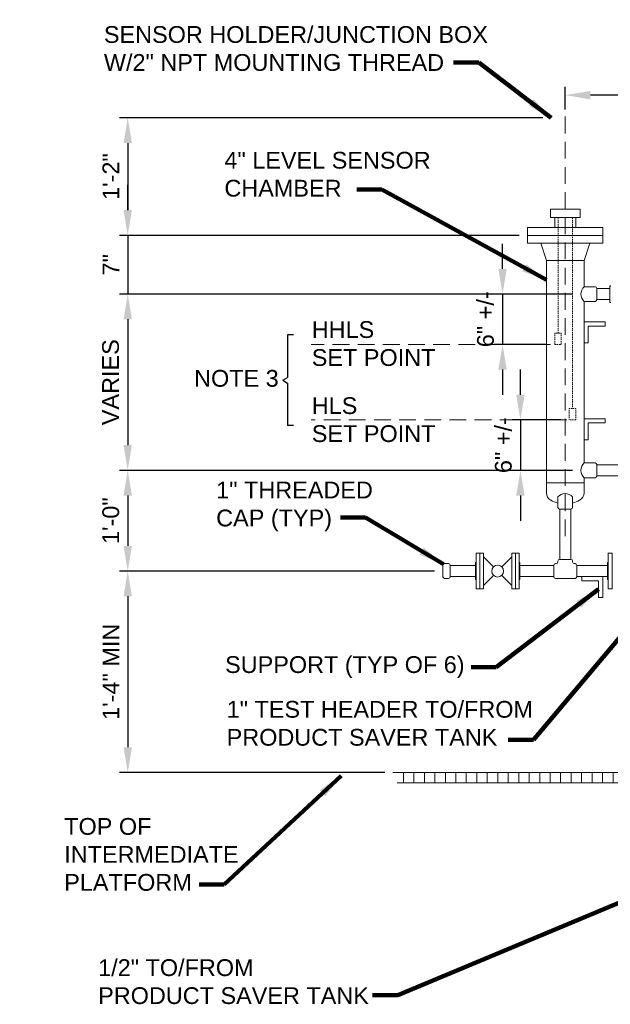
# Model space of a CAD drawing. Header units: inches. Extents: x -2466 to -1611, y -1499 to -1346.
# Tile 2 of 5: x -2249 to -2179, y -1467 to -1349. Entities that reach past the tile are written whole.
import ezdxf

# ---------------------------------------------------------------- set-up
doc = ezdxf.new("R2010")
doc.units = ezdxf.units.IN
doc.header["$MEASUREMENT"] = 0
doc.linetypes.add('( Dashed )', pattern=[9, 6, -3])
doc.linetypes.add('HIDDEN', pattern=[0.19685, 0.15748, -0.03937])
doc.layers.get('DefPoints').update_dxf_attribs({"lineweight": 0})
for name, color, linetype, lineweight in [('G-ANNO-DIMS', 2, 'Continuous', 0), ('G-ANNO-NOTE', 4, 'Continuous', 30), ('G-ANNO-PATT', 250, 'Continuous', 0), ('G-GRID-COOR', 2, 'Continuous', 13), ('M-DETL LGHT', 3, 'Continuous', 0), ('M-DETL-LGHT', 3, 'Continuous', 0), ('M-DETL-MEDM', 5, 'Continuous', 0), ('M-DETL-XLGT', 1, 'Continuous', 0)]:
    doc.layers.add(name, color=color, linetype=linetype, lineweight=lineweight)
doc.styles.add("AEC_AC_06ArchDims-CC_3-4_1'", font='arial.ttf', dxfattribs={"height": 2})
doc.styles.add("AEC_AC_45Text-LeftTop_3-4_1'", font='arial.ttf', dxfattribs={"height": 2})
doc.dimstyles.new("AEC_AC_06_Arch-Dims_3-4_1'", dxfattribs={"dimtxt": 2, "dimasz": 3, "dimexe": 1, "dimexo": 1, "dimgap": 1, "dimtad": 1, "dimdec": 4, "dimzin": 15, "dimdsep": 46, "dimlunit": 4, "dimtxsty": "AEC_AC_06ArchDims-CC_3-4_1'", "dimcen": 0.09, "dimclrd": 256, "dimclre": 256, "dimazin": 2, "dimtfac": 0.7, "dimtdec": 4, "dimtix": 1, "dimtmove": 1, "dimatfit": 3, "dimfxl": 1, "dimfrac": 1, "dimtolj": 1, "dimtzin": 15, "dimlwd": 30, "dimlwe": 30, "dimarcsym": 0})
doc.dimstyles.new("AEC_AC_45_Notes_3-4_1'", dxfattribs={"dimtxt": 2, "dimasz": 3, "dimexe": 1, "dimexo": 1, "dimgap": 1, "dimtad": 1, "dimjust": 1, "dimdec": 3, "dimzin": 15, "dimdsep": 46, "dimlunit": 5, "dimtxsty": "AEC_AC_45Text-LeftTop_3-4_1'", "dimcen": 0.09, "dimclrd": 256, "dimclre": 256, "dimazin": 2, "dimtfac": 0.7, "dimtdec": 3, "dimtmove": 1, "dimatfit": 1, "dimfxl": 1, "dimfrac": 1, "dimtolj": 1, "dimtzin": 15, "dimlwd": 30, "dimlwe": 30, "dimarcsym": 0})

# ---------------------------------------------------------------- blocks, each defined once
blk = doc.blocks.new('WNF 4')
for p, q in [((0, 4.5), (0, -4.5)), ((0, 4.5), (0.94, 4.5)), ((0, -4.49), (0, 4.49)), ((0.94, -4.5), (0.94, 4.5)), ((3, 2.25), (0.94, 2.92)), ((3, 2.25), (3, -2.25)), ((3, -2.25), (0.94, -2.92)), ((0, -4.5), (0.94, -4.5))]:
    blk.add_line(p, q)
blk = doc.blocks.new('BLND FLNG 4')
for p, q in [((0.9375, 4.5), (0, 4.5)), ((0, 4.5), (0, -4.5)), ((0.9375, 4.5), (0.9375, -4.5)), ((0.9375, -4.5), (0, -4.5))]:
    blk.add_line(p, q)
blk = doc.blocks.new('BALL 4')
for p, q in [((-8.07, 3.61), (-5.56, 1.08)), ((-3.45, 1.08), (-0.94, 3.61)), ((-8.07, -3.59), (-5.56, -1.05)), ((-3.45, -1.05), (-0.94, -3.59))]:
    blk.add_line(p, q)
blk.add_circle((-4.5, 0.01), 1.5)
for p in [(-9.01, 0), (-0.94, 0)]:
    blk.add_blockref('BLND FLNG 4', p)
blk = doc.blocks.new('*D36')
at = {"layer": 'DefPoints', "color": 0, "lineweight": 13, "transparency": 16777216}
for p in [(-2184.41, -1358.25), (-2184.41, -1360.95), (-2160.41, -1379.85)]:
    blk.add_point(p, dxfattribs=at)
at = {"layer": 'G-ANNO-DIMS', "lineweight": 30, "transparency": 16777216}
for p, q in [((-2184.41, -1359.95), (-2184.41, -1357.25)), ((-2160.41, -1378.85), (-2160.41, -1357.25)), ((-2163.41, -1358.25), (-2181.41, -1358.25))]:
    blk.add_line(p, q, dxfattribs=at)
at = {"layer": 'G-ANNO-DIMS', "lineweight": 13, "transparency": 16777216}
for points in [[(-2181.41, -1357.75), (-2181.41, -1358.75), (-2184.41, -1358.25)], [(-2163.41, -1357.75), (-2163.41, -1358.75), (-2160.41, -1358.25)]]:
    blk.add_solid(points, dxfattribs=at)
at = {"layer": 'G-ANNO-DIMS', "color": 0, "lineweight": 30, "transparency": 16777216, "insert": (-2172.41, -1356.23), "char_height": 2, "attachment_point": 5, "style": "AEC_AC_06ArchDims-CC_3-4_1'"}
blk.add_mtext('\\A1;2\'-0"', dxfattribs=at)
blk = doc.blocks.new('*D38')
at = {"layer": 'DefPoints', "color": 0, "lineweight": 13, "transparency": 16777216}
for p in [(-2182.55, -1381.95), (-2191.89, -1387.95), (-2185.67, -1387.95)]:
    blk.add_point(p, dxfattribs=at)
at = {"layer": 'G-ANNO-DIMS', "lineweight": 30, "transparency": 16777216}
for p, q in [((-2191.89, -1378.95), (-2191.89, -1375.95)), ((-2183.55, -1381.95), (-2192.89, -1381.95)), ((-2191.89, -1381.95), (-2191.89, -1387.95)), ((-2186.67, -1387.95), (-2192.89, -1387.95)), ((-2191.89, -1390.95), (-2191.89, -1393.95))]:
    blk.add_line(p, q, dxfattribs=at)
at = {"layer": 'G-ANNO-DIMS', "lineweight": 13, "transparency": 16777216}
for points in [[(-2192.39, -1378.95), (-2191.39, -1378.95), (-2191.89, -1381.95)], [(-2192.39, -1390.95), (-2191.39, -1390.95), (-2191.89, -1387.95)]]:
    blk.add_solid(points, dxfattribs=at)
at = {"layer": 'G-ANNO-DIMS', "color": 0, "lineweight": 30, "transparency": 16777216, "insert": (-2193.92, -1384.95), "char_height": 2, "attachment_point": 5, "rotation": 90, "style": "AEC_AC_06ArchDims-CC_3-4_1'"}
blk.add_mtext('\\A1;6" +/-', dxfattribs=at)
blk = doc.blocks.new('*D39')
at = {"layer": 'DefPoints', "color": 0, "lineweight": 13, "transparency": 16777216}
for p in [(-2183.94, -1396.95), (-2189.76, -1402.95), (-2182.55, -1402.95)]:
    blk.add_point(p, dxfattribs=at)
at = {"layer": 'G-ANNO-DIMS', "lineweight": 30, "transparency": 16777216}
for p, q in [((-2189.76, -1393.95), (-2189.76, -1390.95)), ((-2184.94, -1396.95), (-2190.76, -1396.95)), ((-2189.76, -1396.95), (-2189.76, -1402.95)), ((-2183.55, -1402.95), (-2190.76, -1402.95)), ((-2189.76, -1405.95), (-2189.76, -1408.95))]:
    blk.add_line(p, q, dxfattribs=at)
at = {"layer": 'G-ANNO-DIMS', "lineweight": 13, "transparency": 16777216}
for points in [[(-2190.26, -1393.95), (-2189.26, -1393.95), (-2189.76, -1396.95)], [(-2190.26, -1405.95), (-2189.26, -1405.95), (-2189.76, -1402.95)]]:
    blk.add_solid(points, dxfattribs=at)
at = {"layer": 'G-ANNO-DIMS', "color": 0, "lineweight": 30, "transparency": 16777216, "insert": (-2191.79, -1399.95), "char_height": 2, "attachment_point": 5, "rotation": 90, "style": "AEC_AC_06ArchDims-CC_3-4_1'"}
blk.add_mtext('\\A1;6" +/-', dxfattribs=at)
blk = doc.blocks.new('*D44')
at = {"layer": 'DefPoints', "color": 0, "lineweight": 13, "transparency": 16777216}
for p in [(-2186.09, -1360.95), (-2236.59, -1374.95), (-2188.91, -1374.95)]:
    blk.add_point(p, dxfattribs=at)
at = {"layer": 'G-ANNO-DIMS', "lineweight": 30, "transparency": 16777216}
for p, q in [((-2187.09, -1360.95), (-2237.59, -1360.95)), ((-2236.59, -1363.95), (-2236.59, -1371.95)), ((-2189.91, -1374.95), (-2237.59, -1374.95))]:
    blk.add_line(p, q, dxfattribs=at)
at = {"layer": 'G-ANNO-DIMS', "lineweight": 13, "transparency": 16777216}
for points in [[(-2237.09, -1363.95), (-2236.09, -1363.95), (-2236.59, -1360.95)], [(-2237.09, -1371.95), (-2236.09, -1371.95), (-2236.59, -1374.95)]]:
    blk.add_solid(points, dxfattribs=at)
at = {"layer": 'G-ANNO-DIMS', "color": 0, "lineweight": 30, "transparency": 16777216, "insert": (-2238.6, -1367.95), "char_height": 2, "attachment_point": 5, "rotation": 90, "style": "AEC_AC_06ArchDims-CC_3-4_1'"}
blk.add_mtext('\\A1;1\'-2"', dxfattribs=at)
blk = doc.blocks.new('*D40')
at = {"layer": 'DefPoints', "color": 0, "lineweight": 13, "transparency": 16777216}
for p in [(-2188.91, -1374.95), (-2236.59, -1381.95), (-2182.55, -1381.95)]:
    blk.add_point(p, dxfattribs=at)
at = {"layer": 'G-ANNO-DIMS', "lineweight": 30, "transparency": 16777216}
for p, q in [((-2236.59, -1371.95), (-2236.59, -1368.95)), ((-2189.91, -1374.95), (-2237.59, -1374.95)), ((-2236.59, -1374.95), (-2236.59, -1381.95)), ((-2183.55, -1381.95), (-2237.59, -1381.95)), ((-2236.59, -1384.95), (-2236.59, -1387.95))]:
    blk.add_line(p, q, dxfattribs=at)
at = {"layer": 'G-ANNO-DIMS', "lineweight": 13, "transparency": 16777216}
for points in [[(-2237.09, -1371.95), (-2236.09, -1371.95), (-2236.59, -1374.95)], [(-2237.09, -1384.95), (-2236.09, -1384.95), (-2236.59, -1381.95)]]:
    blk.add_solid(points, dxfattribs=at)
at = {"layer": 'G-ANNO-DIMS', "color": 0, "lineweight": 30, "transparency": 16777216, "insert": (-2238.59, -1378.45), "char_height": 2, "attachment_point": 5, "rotation": 90, "style": "AEC_AC_06ArchDims-CC_3-4_1'"}
blk.add_mtext('\\A1;7"', dxfattribs=at)
blk = doc.blocks.new('*D41')
at = {"layer": 'DefPoints', "color": 0, "lineweight": 13, "transparency": 16777216}
for p in [(-2182.55, -1381.95), (-2236.59, -1402.95), (-2182.64, -1402.95)]:
    blk.add_point(p, dxfattribs=at)
at = {"layer": 'G-ANNO-DIMS', "lineweight": 30, "transparency": 16777216}
for p, q in [((-2183.55, -1381.95), (-2237.59, -1381.95)), ((-2236.59, -1384.95), (-2236.59, -1399.95)), ((-2183.64, -1402.95), (-2237.59, -1402.95))]:
    blk.add_line(p, q, dxfattribs=at)
at = {"layer": 'G-ANNO-DIMS', "lineweight": 13, "transparency": 16777216}
for points in [[(-2237.09, -1384.95), (-2236.09, -1384.95), (-2236.59, -1381.95)], [(-2237.09, -1399.95), (-2236.09, -1399.95), (-2236.59, -1402.95)]]:
    blk.add_solid(points, dxfattribs=at)
at = {"layer": 'G-ANNO-DIMS', "color": 0, "lineweight": 30, "transparency": 16777216, "insert": (-2238.63, -1392.45), "char_height": 2, "attachment_point": 5, "rotation": 90, "style": "AEC_AC_06ArchDims-CC_3-4_1'"}
blk.add_mtext('\\A1;VARIES', dxfattribs=at)
blk = doc.blocks.new('*D42')
at = {"layer": 'DefPoints', "color": 0, "lineweight": 13, "transparency": 16777216}
for p in [(-2182.64, -1402.95), (-2236.59, -1414.95), (-2199.01, -1414.95)]:
    blk.add_point(p, dxfattribs=at)
at = {"layer": 'G-ANNO-DIMS', "lineweight": 30, "transparency": 16777216}
for p, q in [((-2183.64, -1402.95), (-2237.59, -1402.95)), ((-2236.59, -1405.95), (-2236.59, -1411.95)), ((-2200.01, -1414.95), (-2237.59, -1414.95))]:
    blk.add_line(p, q, dxfattribs=at)
at = {"layer": 'G-ANNO-DIMS', "lineweight": 13, "transparency": 16777216}
for points in [[(-2237.09, -1405.95), (-2236.09, -1405.95), (-2236.59, -1402.95)], [(-2237.09, -1411.95), (-2236.09, -1411.95), (-2236.59, -1414.95)]]:
    blk.add_solid(points, dxfattribs=at)
at = {"layer": 'G-ANNO-DIMS', "color": 0, "lineweight": 30, "transparency": 16777216, "insert": (-2238.61, -1408.95), "char_height": 2, "attachment_point": 5, "rotation": 90, "style": "AEC_AC_06ArchDims-CC_3-4_1'"}
blk.add_mtext('\\A1;1\'-0"', dxfattribs=at)
blk = doc.blocks.new('*D43')
at = {"layer": 'DefPoints', "color": 0, "lineweight": 13, "transparency": 16777216}
for p in [(-2199.01, -1414.95), (-2236.59, -1438.95), (-2204.93, -1438.95)]:
    blk.add_point(p, dxfattribs=at)
at = {"layer": 'G-ANNO-DIMS', "lineweight": 30, "transparency": 16777216}
for p, q in [((-2200.01, -1414.95), (-2237.59, -1414.95)), ((-2236.59, -1417.95), (-2236.59, -1435.95)), ((-2205.93, -1438.95), (-2237.59, -1438.95))]:
    blk.add_line(p, q, dxfattribs=at)
at = {"layer": 'G-ANNO-DIMS', "lineweight": 13, "transparency": 16777216}
for points in [[(-2237.09, -1417.95), (-2236.09, -1417.95), (-2236.59, -1414.95)], [(-2237.09, -1435.95), (-2236.09, -1435.95), (-2236.59, -1438.95)]]:
    blk.add_solid(points, dxfattribs=at)
at = {"layer": 'G-ANNO-DIMS', "color": 0, "lineweight": 30, "transparency": 16777216, "insert": (-2238.6, -1426.95), "char_height": 2, "attachment_point": 5, "rotation": 90, "style": "AEC_AC_06ArchDims-CC_3-4_1'"}
blk.add_mtext('\\A1;1\'-4" MIN', dxfattribs=at)

msp = doc.modelspace()

# ---------------------------------------------------------------- hatches: boundary and pattern name
at = {"layer": 'G-ANNO-PATT'}
h = msp.add_hatch(dxfattribs=at)
h.set_pattern_fill('ANSI31', color=256, pattern_type=2)
h.set_pattern_definition([(90, (-2204.9619, -1440.201), (-1.250004, 2e-16), [])])
h.paths.add_polyline_path([(-2115.29163, -1439.51632), (-2114.50173, -1438.95112), (-2153.62676, -1438.95112), (-2153.62676, -1440.20112), (-2116.77866, -1440.20112)])
h.paths.add_polyline_path([(-2171.62676, -1438.95112), (-2204.96088, -1438.95112), (-2204.88315, -1439.1371), (-2204.60525, -1440.20112), (-2171.62676, -1440.20112)])

# ---------------------------------------------------------------- linework, layer by layer
at = {"layer": 'DefPoints', "linetype": 'Continuous', "flags": 128}
for points in [[(-2184.41325, -1359.2209), (-2184.41325, -1359.2209)], [(-2188.43648, -1396.95112), (-2188.43648, -1396.95112)], [(-2188.43648, -1402.95112), (-2188.43648, -1402.95112)], [(-2199.01074, -1414.95115), (-2199.01074, -1414.95115)]]:
    msp.add_lwpolyline(points, dxfattribs=at)
at = {"layer": 'G-ANNO-NOTE'}
for p, q in [((-2216.83001, -1386.81034), (-2217.52736, -1386.81034)), ((-2217.52736, -1386.81034), (-2217.52736, -1391.8727)), ((-2218.1104, -1392.21061), (-2217.52736, -1391.8727)), ((-2218.1104, -1392.21061), (-2217.52736, -1392.54851)), ((-2217.52736, -1392.54851), (-2217.52736, -1397.61088)), ((-2216.83001, -1397.61088), (-2217.52736, -1397.61088))]:
    msp.add_line(p, q, dxfattribs=at)
at = {"layer": 'G-GRID-COOR', "linetype": '( Dashed )', "ltscale": 0.333333}
for p, q in [((-2186.16044, -1387.95112), (-2214.69779, -1387.95112)), ((-2184.21875, -1396.95112), (-2214.69779, -1396.95112))]:
    msp.add_line(p, q, dxfattribs=at)
msp.add_lwpolyline([(-2184.41325, -1410.80705), (-2184.41325, -1359.2209)], dxfattribs=at)
at = {"layer": 'M-DETL LGHT'}
for p, q in [((-2179.08225, -1380.95112), (-2179.08225, -1382.95112)), ((-2178.99325, -1380.95112), (-2179.08225, -1380.95112)), ((-2178.99325, -1382.95112), (-2179.08225, -1382.95112)), ((-2185.09325, -1413.57115), (-2183.73325, -1413.57115)), ((-2199.01074, -1415.63265), (-2199.01074, -1414.26965)), ((-2198.33074, -1414.06965), (-2198.81074, -1414.06965)), ((-2198.13074, -1415.63265), (-2198.13074, -1414.26965)), ((-2195.04174, -1413.95115), (-2195.13074, -1413.95115)), ((-2189.90238, -1413.95115), (-2189.81338, -1413.95115)), ((-2189.81338, -1415.95115), (-2189.81338, -1413.95115)), ((-2185.79318, -1415.60865), (-2185.79318, -1414.29365)), ((-2185.49325, -1414.06965), (-2185.59325, -1414.06965)), ((-2185.29325, -1413.77115), (-2185.29325, -1413.86965)), ((-2183.53325, -1413.77115), (-2183.53325, -1413.86965)), ((-2183.23325, -1414.06965), (-2183.33325, -1414.06965)), ((-2183.03325, -1415.60865), (-2183.03325, -1414.29365)), ((-2179.27822, -1413.95115), (-2179.36722, -1413.95115)), ((-2198.33074, -1415.83265), (-2198.81074, -1415.83265)), ((-2195.04174, -1415.95115), (-2195.13074, -1415.95115)), ((-2189.90238, -1415.95115), (-2189.81338, -1415.95115)), ((-2185.49325, -1415.83265), (-2185.59325, -1415.83265)), ((-2185.29325, -1415.83265), (-2185.59325, -1415.83265)), ((-2183.23325, -1415.83265), (-2183.53325, -1415.83265)), ((-2179.27822, -1415.95115), (-2179.36722, -1415.95115))]:
    msp.add_line(p, q, dxfattribs=at)
at = {"layer": 'M-DETL LGHT', "flags": 128}
for points in [[(-2179.66326, -1385.75238), (-2179.66326, -1385.25238), (-2182.16326, -1385.25238), (-2182.16326, -1387.75238), (-2181.66326, -1387.75238), (-2181.66326, -1385.75238), (-2179.66326, -1385.75238)], [(-2179.66326, -1397.29757), (-2179.66326, -1396.79757), (-2182.16326, -1396.79757), (-2182.16326, -1399.29757), (-2181.66326, -1399.29757), (-2181.66326, -1397.29757), (-2179.66326, -1397.29757)], [(-2180.43213, -1418.10858), (-2179.93213, -1418.10858), (-2179.93213, -1415.60858), (-2182.43213, -1415.60858), (-2182.43213, -1416.10858), (-2180.43213, -1416.10858), (-2180.43213, -1418.10858)]]:
    msp.add_lwpolyline(points, close=True, dxfattribs=at)
msp.add_lwpolyline([(-2185.29325, -1415.83265), (-2183.53325, -1415.83265)], dxfattribs=at)
at = {"layer": 'M-DETL LGHT'}
for centre, start, end in [((-2185.09325, -1413.77115), 90, 180), ((-2183.73325, -1413.77115), 360, 90), ((-2198.81074, -1414.26965), 90, 180), ((-2198.33074, -1414.26965), 0, 90), ((-2185.59325, -1414.26965), 90, 180), ((-2185.59325, -1414.26965), 90, 180), ((-2185.49325, -1413.86965), 270, 0), ((-2183.33325, -1413.86965), 180, 270), ((-2183.23325, -1414.26965), 0, 90), ((-2183.23325, -1414.26965), 0, 90), ((-2198.81074, -1415.63265), 180, 270), ((-2198.33074, -1415.63265), 270, 0), ((-2185.59325, -1415.63265), 180, 270), ((-2183.23325, -1415.63265), 270, 0)]:
    msp.add_arc(centre, 0.2, start, end, dxfattribs=at)
at = {"layer": 'M-DETL-LGHT', "flags": 128}
for points in [[(-2195.13074, -1415.95115), (-2195.13074, -1413.95115)], [(-2179.36722, -1415.95115), (-2179.36722, -1413.95115)]]:
    msp.add_lwpolyline(points, dxfattribs=at)
at = {"layer": 'M-DETL-LGHT'}
for points in [[(-2195.04174, -1417.07615), (-2195.04174, -1412.82615), (-2194.59903, -1412.82615), (-2194.59903, -1417.07615)], [(-2190.34509, -1417.07615), (-2190.34509, -1412.82615), (-2189.90238, -1412.82615), (-2189.90238, -1417.07615)], [(-2179.27822, -1417.07615), (-2179.27822, -1412.82615), (-2178.83551, -1412.82615), (-2178.83551, -1417.07615)]]:
    msp.add_3dface(points, dxfattribs=at)
at = {"layer": 'M-DETL-MEDM'}
for p, q in [((-2185.66325, -1372.83049), (-2185.66325, -1374.00624)), ((-2183.16325, -1372.83049), (-2183.16325, -1374.00624)), ((-2186.66325, -1377.95111), (-2186.66325, -1405.63938)), ((-2182.16326, -1377.95111), (-2182.16326, -1381.07362)), ((-2180.86326, -1381.07362), (-2182.16326, -1381.07362)), ((-2180.66326, -1381.27362), (-2180.66326, -1382.62862)), ((-2179.08225, -1381.29362), (-2180.66326, -1381.29362)), ((-2182.16326, -1382.82862), (-2182.16326, -1402.07362)), ((-2180.86326, -1382.82862), (-2182.16326, -1382.82862)), ((-2179.08225, -1382.60862), (-2180.66326, -1382.60862)), ((-2180.86326, -1402.07362), (-2182.16326, -1402.07362)), ((-2180.66326, -1402.27362), (-2180.66326, -1403.62862)), ((-2179.08225, -1402.29362), (-2180.66326, -1402.29362)), ((-2180.66326, -1402.29362), (-2177.66482, -1402.29362)), ((-2182.16326, -1403.82862), (-2182.16326, -1405.63938)), ((-2180.86326, -1403.82862), (-2182.16326, -1403.82862)), ((-2179.08225, -1403.60862), (-2180.66326, -1403.60862)), ((-2180.66326, -1403.60862), (-2177.66482, -1403.60862)), ((-2182.16326, -1404.44975), (-2186.66325, -1404.44975)), ((-2185.29075, -1407.37115), (-2185.29075, -1406.10074)), ((-2183.53575, -1407.37115), (-2183.53575, -1406.10074)), ((-2183.73575, -1407.57115), (-2185.09075, -1407.57115)), ((-2185.07075, -1413.57115), (-2185.07075, -1407.57115)), ((-2183.75575, -1413.57115), (-2183.75575, -1407.57115)), ((-2198.13074, -1414.29365), (-2195.13074, -1414.29365)), ((-2185.79325, -1414.29365), (-2189.81338, -1414.29365)), ((-2182.99705, -1414.29358), (-2179.36722, -1414.29358)), ((-2198.13074, -1415.60865), (-2195.13074, -1415.60865)), ((-2185.79325, -1415.60865), (-2189.81338, -1415.60865)), ((-2182.99705, -1415.60858), (-2179.36722, -1415.60858))]:
    msp.add_line(p, q, dxfattribs=at)
for centre, radius, start, end in [((-2181.37616, -1381.95112), 1.17878, 131.8913792, 228.1086208), ((-2180.86326, -1381.27362), 0.2, 0, 90), ((-2180.86326, -1382.62862), 0.2, 270, 0), ((-2181.37616, -1402.95112), 1.17878, 131.8913792, 228.1086208), ((-2180.86326, -1402.27362), 0.2, 0, 90), ((-2180.86326, -1403.62862), 0.2, 270, 0), ((-2185.66325, -1405.63938), 1, 180, 242.1111329), ((-2184.41325, -1403.27744), 3.67231, 242.1111329, 256.175406), ((-2184.41325, -1406.88784), 1.17878, 41.8913792, 138.1086208), ((-2184.41325, -1403.27744), 3.67231, 283.824594, 297.8888671), ((-2183.16326, -1405.63938), 1, 297.8888671, 0), ((-2185.09075, -1407.37115), 0.2, 180, 270), ((-2183.73575, -1407.37115), 0.2, 270, 0)]:
    msp.add_arc(centre, radius, start, end, dxfattribs=at)
for points in [[(-2186.17803, -1371.81969), (-2182.64847, -1371.81969), (-2182.64847, -1372.83049), (-2186.17803, -1372.83049)], [(-2188.91324, -1374.00624), (-2179.92507, -1374.00624), (-2179.92507, -1374.95112), (-2188.91324, -1374.95112)]]:
    msp.add_3dface(points, dxfattribs=at)
at = {"layer": 'M-DETL-XLGT', "linetype": 'HIDDEN'}
for p, q in [((-2185.27561, -1372.83049), (-2185.27561, -1386.6004)), ((-2183.55089, -1372.83049), (-2183.55089, -1395.6004))]:
    msp.add_line(p, q, dxfattribs=at)
at = {"layer": 'M-DETL-XLGT', "flags": 128}
for points in [[(-2204.96088, -1438.95112), (-2114.50173, -1438.95112)], [(-2204.44258, -1440.20112), (-2116.03329, -1440.20112)]]:
    msp.add_lwpolyline(points, dxfattribs=at)
at = {"layer": 'M-DETL-XLGT', "linetype": 'HIDDEN'}
for points in [[(-2185.66611, -1387.95112), (-2184.88511, -1387.95112), (-2184.88511, -1386.6004), (-2185.66611, -1386.6004)], [(-2183.16039, -1396.95112), (-2183.94139, -1396.95112), (-2183.94139, -1395.6004), (-2183.16039, -1395.6004)]]:
    msp.add_3dface(points, dxfattribs=at)

# ---------------------------------------------------------------- block references
at = {"layer": 'M-DETL-LGHT', "xscale": 0.4722222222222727, "yscale": 0.4722222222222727, "zscale": 0.4722222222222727, "rotation": 180}
msp.add_blockref('BALL 4', (-2194.59903, -1414.95115), dxfattribs=at)
at = {"layer": 'M-DETL-MEDM', "rotation": 270}
msp.add_blockref('WNF 4', (-2184.41325, -1374.95112), dxfattribs=at)

# ---------------------------------------------------------------- texts
at = {"layer": 'G-ANNO-NOTE', "char_height": 2, "attachment_point": 7, "style": "AEC_AC_45Text-LeftTop_3-4_1'"}
for s, insert, width in [('SENSOR HOLDER/JUNCTION BOX W/2" NPT MOUNTING THREAD', (-2239.43195, -1355.37973), 48.2390883), ('4" LEVEL SENSOR CHAMBER', (-2225.0607, -1370.36285), 25.2776583)]:
    msp.add_mtext(s, dxfattribs=dict(at, insert=insert, width=width))
at = {"layer": 'G-ANNO-NOTE', "char_height": 2, "attachment_point": 1, "style": "AEC_AC_45Text-LeftTop_3-4_1'"}
for s, insert in [('HHLS\\PSET POINT', (-2214.64405, -1385.17661)), ('NOTE 3', (-2228.67567, -1390.98735)), ('HLS\\PSET POINT', (-2214.64405, -1394.2404))]:
    msp.add_mtext(s, dxfattribs=dict(at, insert=insert))
at = {"layer": 'G-ANNO-NOTE', "lineweight": 13, "char_height": 2, "style": "AEC_AC_45Text-LeftTop_3-4_1'"}
for s, insert, width, attachment_point in [('1" THREADED CAP (TYP)', (-2226.04204, -1410.2288), 19.9824996, 7), ('1" TEST HEADER TO/FROM PRODUCT SAVER TANK ', (-2224.79348, -1430.4242), 43.2955985, 1), ('TOP OF INTERMEDIATE PLATFORM', (-2244.16491, -1444.37727), 29.2764216, 1), ('1/2" TO/FROM \\PPRODUCT SAVER TANK', (-2240.11799, -1461.20478), 34.789311, 1)]:
    msp.add_mtext(s, dxfattribs=dict(at, insert=insert, width=width, attachment_point=attachment_point))
at = {"layer": 'G-ANNO-NOTE', "lineweight": 13, "insert": (-2224.98009, -1425.09521), "char_height": 2, "attachment_point": 1, "style": "AEC_AC_45Text-LeftTop_3-4_1'"}
msp.add_mtext('SUPPORT (TYP OF 6)', dxfattribs=at)

# ---------------------------------------------------------------- dimensions: what is measured, and where the dimension line sits
at = {"layer": 'G-ANNO-DIMS', "lineweight": 30}
for base, p1, p2, angle, picture, middle in [((-2184.41325, -1358.2475), (-2160.41325, -1379.85012), (-2184.41325, -1360.95112), 180, '*D36', (-2172.41325, -1356.22635)), ((-2236.59192, -1374.95112), (-2186.08683, -1360.95112), (-2188.91324, -1374.95112), 270, '*D44', (-2238.59602, -1367.95112)), ((-2236.59192, -1381.95112), (-2188.91324, -1374.95112), (-2182.55494, -1381.95112), 270, '*D40', (-2238.59192, -1378.45112)), ((-2236.59192, -1414.95115), (-2182.64489, -1402.95112), (-2199.01074, -1414.95115), 270, '*D42', (-2238.61307, -1408.95114))]:
    dim = msp.add_linear_dim(base=base, p1=p1, p2=p2, angle=angle, dimstyle="AEC_AC_06_Arch-Dims_3-4_1'", dxfattribs=at)
    dim.commit()
    dim.dimension.update_dxf_attribs({"geometry": picture, "text_midpoint": middle})
for base, p1, p2, text, picture, middle in [((-2191.88634, -1387.95112), (-2182.55494, -1381.95112), (-2185.66611, -1387.95112), '<> +/-', '*D38', (-2193.92045, -1384.95112)), ((-2236.59192, -1402.95112), (-2182.55494, -1381.95112), (-2182.64489, -1402.95112), 'VARIES', '*D41', (-2238.62603, -1392.45112)), ((-2189.76079, -1402.95112), (-2183.94139, -1396.95112), (-2182.55494, -1402.95112), '<> +/-', '*D39', (-2191.7949, -1399.95112)), ((-2236.59192, -1438.95112), (-2199.01074, -1414.95115), (-2204.92628, -1438.95112), '1\'-4" MIN', '*D43', (-2238.5967, -1426.95114))]:
    dim = msp.add_linear_dim(base=base, p1=p1, p2=p2, angle=270, text=text, dimstyle="AEC_AC_06_Arch-Dims_3-4_1'", dxfattribs=at)
    dim.commit()
    dim.dimension.update_dxf_attribs({"geometry": picture, "text_midpoint": middle})

# ---------------------------------------------------------------- leaders
at = {"layer": 'G-ANNO-NOTE', "lineweight": 30, "annotation_type": 0, "has_hookline": 1, "hookline_direction": 1}
for points, text_width in [([(-2186.08683, -1360.95112), (-2194.73173, -1354.34543), (-2197.73173, -1354.34543)], 45.65348), ([(-2160.41325, -1381.06962), (-2167.77218, -1365.625), (-2170.77218, -1365.625)], 8.3015), ([(-2186.66325, -1380.25016), (-2206.28478, -1369.50586), (-2209.28478, -1369.50586)], 24.52524), ([(-2198.95216, -1414.12823), (-2208.23217, -1408.56244), (-2211.23217, -1408.56244)], 18.23738), ([(-2171.81124, -1415.60858), (-2188.21042, -1435.04948), (-2191.21042, -1435.04948)], 36.02456), ([(-2180.43213, -1417.10858), (-2192.6371, -1426.40695), (-2195.6371, -1426.40695)], 28.33697), ([(-2211.15585, -1439.36707), (-2225.08757, -1452.29061), (-2228.08757, -1452.29061)], 20.39018), ([(-2165.62676, -1449.29172), (-2204.38865, -1465.50407), (-2207.38865, -1465.50407)], 32.06958)]:
    msp.add_leader(points, dimstyle="AEC_AC_45_Notes_3-4_1'", override={"dimtad": 0, "dimclrd": 0, "dimlwd": 65534}, dxfattribs=dict(at, text_width=text_width))

doc.saveas('drawing.dxf')
